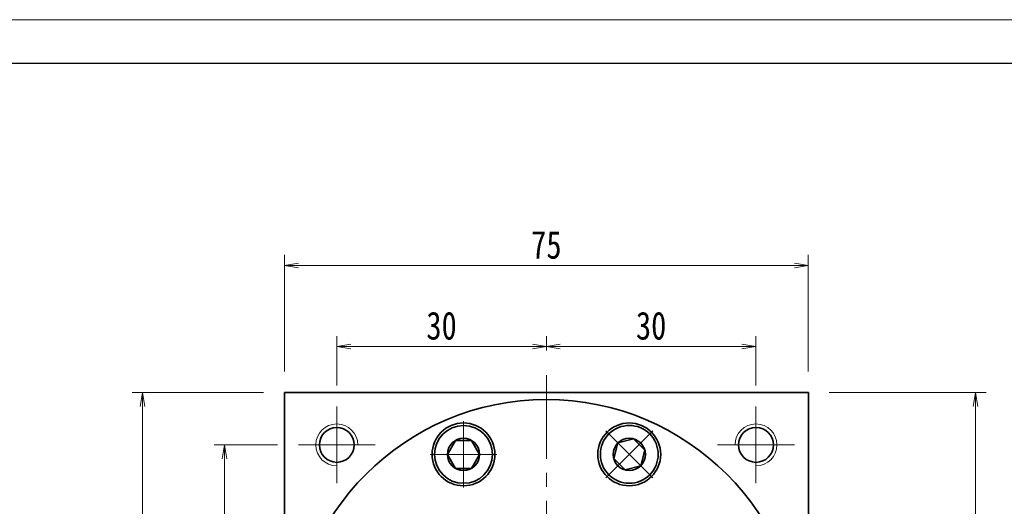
# Model space of a CAD drawing. Header units: millimetres. Extents: x -3 to 527, y 0 to 372.
# Tile 6 of 6: x 266 to 407, y 303 to 372. Entities that reach past the tile are written whole.
import ezdxf

# ---------------------------------------------------------------- set-up
doc = ezdxf.new("R2010")
doc.units = ezdxf.units.MM
doc.set_wipeout_variables(frame=1)
doc.linetypes.add('点画线', pattern=[18, 12, -2, 2, -2])
for name, color, linetype, lineweight in [('中心线层', 1, '点画线', 18), ('图框_外框线', 7, 'Continuous', 18), ('尺寸线层', 3, 'Continuous', 18), ('粗实线层', 7, 'Continuous', 35)]:
    doc.layers.add(name, color=color, linetype=linetype, lineweight=lineweight)
doc.styles.add('宋体', font='SimSun.ttf', dxfattribs={"width": 0.8})
doc.dimstyles.new('A水平标注$0', dxfattribs={"dimtxt": 3.5, "dimasz": 2, "dimexe": 1.5, "dimexo": 3, "dimgap": 1.1, "dimtad": 1, "dimtoh": 1, "dimdec": 4, "dimdsep": 46, "dimtxsty": '宋体', "dimblk": 'OPEN', "dimcen": 3, "dimclrd": 3, "dimclre": 3, "dimclrt": 6, "dimadec": 0, "dimazin": 0, "dimtm": 1e-09, "dimtfac": 1, "dimtdec": 4, "dimtix": 1, "dimtmove": 0, "dimatfit": 3, "dimldrblk": 'OPEN', "dimfxl": 0, "dimlwd": 13, "dimlwe": 13, "dimarcsym": 0})

# ---------------------------------------------------------------- blocks, each defined once
blk = doc.blocks.new('_Open')
at = {"color": 0, "linetype": 'ByBlock', "lineweight": -2}
for p, q in [((-1, 0.167), (0, 0)), ((-1, -0.167), (0, 0)), ((0, 0), (-1, 0))]:
    blk.add_line(p, q, dxfattribs=at)
blk = doc.blocks.new('*D16')
at = {"layer": 'Defpoints', "color": 0, "transparency": 16777216}
for p in [(311.33, 325.65), (341.33, 322.06), (311.33, 317.06)]:
    blk.add_point(p, dxfattribs=at)
at = {"layer": '尺寸线层', "color": 3, "lineweight": 13, "transparency": 16777216}
for p, q in [((311.33, 320.06), (311.33, 327.15)), ((341.33, 325.06), (341.33, 327.15)), ((339.33, 325.65), (313.33, 325.65))]:
    blk.add_line(p, q, dxfattribs=at)
at = {"layer": '尺寸线层', "color": 3, "lineweight": 13, "transparency": 16777216, "xscale": 2, "yscale": 2, "zscale": 2, "rotation": 180}
blk.add_blockref('_Open', (311.33, 325.65), dxfattribs=at)
at = {"layer": '尺寸线层', "color": 3, "lineweight": 13, "transparency": 16777216, "xscale": 2, "yscale": 2, "zscale": 2}
blk.add_blockref('_Open', (341.33, 325.65), dxfattribs=at)
at = {"layer": '尺寸线层', "color": 6, "transparency": 16777216, "insert": (326.33, 328.61), "char_height": 4, "attachment_point": 5, "style": '宋体', "bg_fill": 3, "box_fill_scale": 1.1, "bg_fill_color": 257, "bg_fill_transparency": 0}
blk.add_mtext('30', dxfattribs=at)
blk = doc.blocks.new('*D17')
at = {"layer": 'Defpoints', "color": 0, "transparency": 16777216}
for p in [(371.33, 325.65), (341.33, 322.06), (371.33, 317.06)]:
    blk.add_point(p, dxfattribs=at)
at = {"layer": '尺寸线层', "color": 3, "lineweight": 13, "transparency": 16777216}
for p, q in [((341.33, 325.06), (341.33, 327.15)), ((371.33, 320.06), (371.33, 327.15)), ((343.33, 325.65), (369.33, 325.65))]:
    blk.add_line(p, q, dxfattribs=at)
at = {"layer": '尺寸线层', "color": 3, "lineweight": 13, "transparency": 16777216, "xscale": 2, "yscale": 2, "zscale": 2, "rotation": 180}
blk.add_blockref('_Open', (341.33, 325.65), dxfattribs=at)
at = {"layer": '尺寸线层', "color": 3, "lineweight": 13, "transparency": 16777216, "xscale": 2, "yscale": 2, "zscale": 2}
blk.add_blockref('_Open', (371.33, 325.65), dxfattribs=at)
at = {"layer": '尺寸线层', "color": 6, "transparency": 16777216, "insert": (356.33, 328.61), "char_height": 4, "attachment_point": 5, "style": '宋体', "bg_fill": 3, "box_fill_scale": 1.1, "bg_fill_color": 257, "bg_fill_transparency": 0}
blk.add_mtext('30', dxfattribs=at)
blk = doc.blocks.new('*D18')
at = {"layer": 'Defpoints', "color": 0, "transparency": 16777216}
for p in [(303.83, 337.26), (303.83, 319.06), (378.83, 319.06)]:
    blk.add_point(p, dxfattribs=at)
at = {"layer": '尺寸线层', "color": 3, "lineweight": 13, "transparency": 16777216}
for p, q in [((303.83, 322.06), (303.83, 338.76)), ((378.83, 322.06), (378.83, 338.76)), ((376.83, 337.26), (305.83, 337.26))]:
    blk.add_line(p, q, dxfattribs=at)
at = {"layer": '尺寸线层', "color": 3, "lineweight": 13, "transparency": 16777216, "xscale": 2, "yscale": 2, "zscale": 2, "rotation": 180}
blk.add_blockref('_Open', (303.83, 337.26), dxfattribs=at)
at = {"layer": '尺寸线层', "color": 3, "lineweight": 13, "transparency": 16777216, "xscale": 2, "yscale": 2, "zscale": 2}
blk.add_blockref('_Open', (378.83, 337.26), dxfattribs=at)
at = {"layer": '尺寸线层', "color": 6, "transparency": 16777216, "insert": (341.33, 340.2), "char_height": 4, "attachment_point": 5, "style": '宋体', "bg_fill": 3, "box_fill_scale": 1.1, "bg_fill_color": 257, "bg_fill_transparency": 0}
blk.add_mtext('75', dxfattribs=at)
blk = doc.blocks.new('*D19')
at = {"layer": 'Defpoints', "color": 0, "transparency": 16777216}
for p in [(303.83, 319.06), (283.53, 244.06), (303.83, 244.06)]:
    blk.add_point(p, dxfattribs=at)
at = {"layer": '尺寸线层', "color": 3, "lineweight": 13, "transparency": 16777216}
for p, q in [((300.83, 319.06), (282.03, 319.06)), ((283.53, 317.06), (283.53, 246.06)), ((300.83, 244.06), (282.03, 244.06))]:
    blk.add_line(p, q, dxfattribs=at)
at = {"layer": '尺寸线层', "color": 3, "lineweight": 13, "transparency": 16777216, "xscale": 2, "yscale": 2, "zscale": 2}
for p, rotation in [((283.53, 319.06), 90), ((283.53, 244.06), 270)]:
    blk.add_blockref('_Open', p, dxfattribs=dict(at, rotation=rotation))
at = {"layer": '尺寸线层', "color": 6, "transparency": 16777216, "insert": (280.6, 281.56), "char_height": 4, "attachment_point": 5, "rotation": 90, "style": '宋体', "bg_fill": 3, "box_fill_scale": 1.1, "bg_fill_color": 257, "bg_fill_transparency": 0}
blk.add_mtext('75', dxfattribs=at)
blk = doc.blocks.new('*D20')
at = {"layer": 'Defpoints', "color": 0, "transparency": 16777216}
for p in [(305.83, 311.56), (295.26, 281.56), (300.83, 281.56)]:
    blk.add_point(p, dxfattribs=at)
at = {"layer": '尺寸线层', "color": 3, "lineweight": 13, "transparency": 16777216}
for p, q in [((302.83, 311.56), (293.76, 311.56)), ((295.26, 309.56), (295.26, 283.56)), ((297.83, 281.56), (293.76, 281.56))]:
    blk.add_line(p, q, dxfattribs=at)
at = {"layer": '尺寸线层', "color": 3, "lineweight": 13, "transparency": 16777216, "xscale": 2, "yscale": 2, "zscale": 2}
for p, rotation in [((295.26, 311.56), 90), ((295.26, 281.56), 270)]:
    blk.add_blockref('_Open', p, dxfattribs=dict(at, rotation=rotation))
at = {"layer": '尺寸线层', "color": 6, "transparency": 16777216, "insert": (292.31, 296.56), "char_height": 4, "attachment_point": 5, "rotation": 90, "style": '宋体', "bg_fill": 3, "box_fill_scale": 1.1, "bg_fill_color": 257, "bg_fill_transparency": 0}
blk.add_mtext('30', dxfattribs=at)
blk = doc.blocks.new('*X6')
at = {"layer": '中心线层', "linetype": '点画线', "lineweight": 18}
for p, q in [((0, -4.76), (0, 4.76)), ((-4.76, 0), (4.76, 0))]:
    blk.add_line(p, q, dxfattribs=at)
at = {"layer": '粗实线层'}
for p, q in [((-2.31, 0), (-1.15, 2)), ((-1.15, 2), (1.15, 2)), ((2.31, 0), (1.15, 2)), ((2.31, 0), (1.15, 2)), ((-2.31, 0), (-1.15, -2)), ((2.31, 0), (1.15, -2)), ((-1.15, -2), (1.15, -2))]:
    blk.add_line(p, q, dxfattribs=at)
blk.add_circle((0, 0), 2.31, dxfattribs=at)
for start, end in [(0, 180), (180, 360)]:
    blk.add_arc((0, 0), 4.14, start, end, dxfattribs=at)
blk = doc.blocks.new('*D23')
at = {"layer": 'Defpoints', "color": 0, "transparency": 16777216}
for p in [(378.83, 319.06), (371.13, 123.56), (402.78, 123.56)]:
    blk.add_point(p, dxfattribs=at)
at = {"layer": '尺寸线层', "color": 3, "lineweight": 13, "transparency": 16777216}
for p, q in [((381.83, 319.06), (404.28, 319.06)), ((402.78, 317.06), (402.78, 125.56)), ((374.13, 123.56), (404.28, 123.56))]:
    blk.add_line(p, q, dxfattribs=at)
at = {"layer": '尺寸线层', "color": 3, "lineweight": 13, "transparency": 16777216, "xscale": 2, "yscale": 2, "zscale": 2}
for p, rotation in [((402.78, 319.06), 90), ((402.78, 123.56), 270)]:
    blk.add_blockref('_Open', p, dxfattribs=dict(at, rotation=rotation))
at = {"layer": '尺寸线层', "color": 6, "transparency": 16777216, "insert": (399.78, 221.31), "char_height": 4, "attachment_point": 5, "rotation": 90, "style": '宋体', "bg_fill": 3, "box_fill_scale": 1.1, "bg_fill_color": 256, "bg_fill_true_color": 13158600, "bg_fill_transparency": 0}
blk.add_mtext('195.5', dxfattribs=at)

msp = doc.modelspace()

# ---------------------------------------------------------------- linework, layer by layer
at = {"layer": '中心线层'}
for p, q in [((341.33445, 237.55986), (341.33445, 322.05986)), ((311.33445, 306.05986), (311.33445, 317.05986)), ((371.33445, 317.05986), (371.33445, 306.05986)), ((305.83445, 311.55986), (316.83445, 311.55986)), ((365.83445, 311.55986), (376.83445, 311.55986))]:
    msp.add_line(p, q, dxfattribs=at)
at = {"layer": '粗实线层'}
for p, q in [((303.83445, 319.05986), (378.83445, 319.05986)), ((303.83445, 318.15986), (303.83445, 319.05986)), ((303.83445, 319.05986), (303.83445, 244.05986)), ((378.83445, 319.05986), (378.83445, 244.05986))]:
    msp.add_line(p, q, dxfattribs=at)
for centre, radius in [((329.47127, 310.20013), 4.5), ((353.19764, 310.20013), 4.5), ((311.33445, 311.55986), 2.5), ((371.33445, 311.55986), 2.5)]:
    msp.add_circle(centre, radius, dxfattribs=at)
at = {"layer": '粗实线层', "lineweight": 18}
for centre, start, end in [((311.33445, 311.55986), 0, 270), ((371.33445, 311.55986), 270, 180)]:
    msp.add_arc(centre, 3, start, end, dxfattribs=at)

# ---------------------------------------------------------------- next in the draw order: dimensions: what is measured, and where the dimension line sits
at = {"layer": '尺寸线层'}
dim = msp.add_linear_dim(base=(311.33445, 325.65248), p1=(341.33445, 322.05986), p2=(311.33445, 317.05986), angle=180, dimstyle='A水平标注$0', override={"dimtxt": 4, "dimgap": 1, "dimblk": 'Open', "dimtfill": 1, "dimtfillclr": 256}, dxfattribs=at)
dim.commit()
dim.dimension.update_dxf_attribs({"geometry": '*D16', "text_midpoint": (326.33445, 328.60779)})

# ---------------------------------------------------------------- next in the draw order: wipeouts: each hides what was drawn before it
for points in [[(333.61127, 310.20013), (333.6112, 310.22439), (333.61098, 310.24865), (333.61063, 310.27291), (333.61013, 310.29717), (333.60949, 310.32143), (333.60871, 310.34568), (333.60778, 310.36992), (333.60672, 310.39416), (333.60551, 310.4184), (333.60416, 310.44262), (333.60267, 310.46684), (333.60103, 310.49105), (333.59926, 310.51524), (333.59734, 310.53943), (333.59528, 310.56361), (333.59308, 310.58777), (333.59074, 310.61192), (333.58825, 310.63606), (333.58563, 310.66018), (333.58286, 310.68428), (333.57995, 310.70837), (333.5769, 310.73244), (333.57371, 310.75649), (333.57038, 310.78053), (333.56691, 310.80454), (333.5633, 310.82853), (333.55954, 310.8525), (333.55565, 310.87645), (333.55162, 310.90038), (333.54744, 310.92428), (333.54744, 310.92428), (333.50938, 311.11297), (333.46258, 311.29968), (333.40716, 311.48402), (333.34322, 311.66558), (333.27092, 311.84397), (333.1904, 312.01881), (333.10185, 312.18972), (333.00544, 312.35633), (332.9014, 312.51828), (332.78993, 312.67521), (332.6713, 312.8268), (332.54575, 312.9727), (332.41355, 313.11262), (332.27499, 313.24623), (332.13037, 313.37326), (331.98, 313.49344), (331.8242, 313.60649), (331.66333, 313.71218), (331.49771, 313.81027), (331.32771, 313.90056), (331.1537, 313.98286), (330.97605, 314.05697), (330.79515, 314.12275), (330.61138, 314.18004), (330.42515, 314.22874), (330.23686, 314.26872), (330.04692, 314.29991), (329.85573, 314.32224), (329.6637, 314.33565), (329.47127, 314.34013), (329.47127, 314.34013), (329.27883, 314.33565), (329.08681, 314.32224), (328.89562, 314.29991), (328.70567, 314.26872), (328.51738, 314.22874), (328.33115, 314.18004), (328.14739, 314.12275), (327.96649, 314.05697), (327.78884, 313.98286), (327.61483, 313.90056), (327.44483, 313.81027), (327.27921, 313.71218), (327.11833, 313.60649), (326.96254, 313.49344), (326.81217, 313.37326), (326.66755, 313.24623), (326.52899, 313.11262), (326.39679, 312.9727), (326.27123, 312.8268), (326.1526, 312.67521), (326.04114, 312.51828), (325.93709, 312.35633), (325.84069, 312.18972), (325.75213, 312.01881), (325.67161, 311.84397), (325.59931, 311.66558), (325.53538, 311.48402), (325.47995, 311.29968), (325.43316, 311.11297), (325.39509, 310.92428), (325.39509, 310.92428), (325.39092, 310.90038), (325.38688, 310.87645), (325.38299, 310.8525), (325.37924, 310.82853), (325.37562, 310.80454), (325.37215, 310.78053), (325.36882, 310.75649), (325.36563, 310.73244), (325.36258, 310.70837), (325.35967, 310.68428), (325.35691, 310.66018), (325.35428, 310.63606), (325.3518, 310.61192), (325.34946, 310.58777), (325.34725, 310.56361), (325.34519, 310.53943), (325.34328, 310.51524), (325.3415, 310.49105), (325.33987, 310.46684), (325.33837, 310.44262), (325.33702, 310.4184), (325.33582, 310.39416), (325.33475, 310.36992), (325.33383, 310.34568), (325.33304, 310.32143), (325.3324, 310.29717), (325.33191, 310.27291), (325.33155, 310.24865), (325.33134, 310.22439), (325.33127, 310.20013), (325.33127, 310.20013), (325.33694, 309.98346), (325.35395, 309.76738), (325.38224, 309.55249), (325.42174, 309.33937), (325.47233, 309.12862), (325.53389, 308.9208), (325.60624, 308.71648), (325.68919, 308.51624), (325.7825, 308.32061), (325.88592, 308.13013), (325.99917, 307.94532), (326.12194, 307.7667), (326.25388, 307.59474), (326.39465, 307.42993), (326.54385, 307.27271), (326.70107, 307.12351), (326.86588, 306.98274), (327.03784, 306.8508), (327.21646, 306.72803), (327.40127, 306.61478), (327.59175, 306.51136), (327.78738, 306.41805), (327.98762, 306.33511), (328.19194, 306.26275), (328.39976, 306.2012), (328.61051, 306.1506), (328.82363, 306.1111), (329.03852, 306.08281), (329.2546, 306.0658), (329.47127, 306.06013), (329.47127, 306.06013), (329.68794, 306.0658), (329.90401, 306.08281), (330.11891, 306.1111), (330.33202, 306.1506), (330.54278, 306.2012), (330.7506, 306.26275), (330.95491, 306.33511), (331.15516, 306.41805), (331.35079, 306.51136), (331.54127, 306.61478), (331.72607, 306.72803), (331.9047, 306.8508), (332.07665, 306.98274), (332.24147, 307.12351), (332.39869, 307.27271), (332.54789, 307.42993), (332.68865, 307.59474), (332.8206, 307.7667), (332.94336, 307.94532), (333.05661, 308.13013), (333.16003, 308.32061), (333.25335, 308.51624), (333.33629, 308.71648), (333.40864, 308.9208), (333.4702, 309.12862), (333.5208, 309.33937), (333.5603, 309.55249), (333.58859, 309.76738), (333.60559, 309.98346)], [(356.12506, 307.27271), (356.14217, 307.28991), (356.15917, 307.30722), (356.17608, 307.32463), (356.19288, 307.34213), (356.20958, 307.35973), (356.22617, 307.37743), (356.24266, 307.39523), (356.25905, 307.41313), (356.27533, 307.43112), (356.2915, 307.4492), (356.30757, 307.46738), (356.32354, 307.48565), (356.33939, 307.50402), (356.35514, 307.52248), (356.37078, 307.54103), (356.38631, 307.55967), (356.40173, 307.5784), (356.41704, 307.59723), (356.43223, 307.61614), (356.44732, 307.63514), (356.4623, 307.65423), (356.47716, 307.67341), (356.49192, 307.69267), (356.50655, 307.71202), (356.52108, 307.73145), (356.53549, 307.75097), (356.54979, 307.77058), (356.56397, 307.79027), (356.57803, 307.81004), (356.59198, 307.82989), (356.59198, 307.82989), (356.69849, 307.99023), (356.79743, 308.15534), (356.88858, 308.32488), (356.97176, 308.49847), (357.04678, 308.67574), (357.11347, 308.85631), (357.1717, 309.03978), (357.22134, 309.22576), (357.26229, 309.41384), (357.29444, 309.60362), (357.31774, 309.7947), (357.33213, 309.98665), (357.33759, 310.17906), (357.33409, 310.37152), (357.32165, 310.56361), (357.3003, 310.75491), (357.27008, 310.94501), (357.23105, 311.1335), (357.18331, 311.31998), (357.12695, 311.50403), (357.06209, 311.68526), (356.98888, 311.86329), (356.90747, 312.03772), (356.81805, 312.20817), (356.7208, 312.37429), (356.61593, 312.5357), (356.50367, 312.69207), (356.38427, 312.84305), (356.25797, 312.98831), (356.12506, 313.12755), (356.12506, 313.12755), (355.98582, 313.26046), (355.84056, 313.38675), (355.68958, 313.50616), (355.53321, 313.61842), (355.3718, 313.72328), (355.20568, 313.82054), (355.03523, 313.90996), (354.8608, 313.99137), (354.68278, 314.06458), (354.50154, 314.12943), (354.31749, 314.18579), (354.13101, 314.23354), (353.94252, 314.27257), (353.75242, 314.30279), (353.56112, 314.32414), (353.36903, 314.33658), (353.17657, 314.34007), (352.98416, 314.33462), (352.79221, 314.32023), (352.60114, 314.29693), (352.41135, 314.26477), (352.22327, 314.22383), (352.03729, 314.17419), (351.85382, 314.11596), (351.67325, 314.04926), (351.49598, 313.97425), (351.32239, 313.89107), (351.15286, 313.79991), (350.98774, 313.70098), (350.8274, 313.59447), (350.8274, 313.59447), (350.80755, 313.58052), (350.78778, 313.56646), (350.76809, 313.55227), (350.74849, 313.53798), (350.72897, 313.52357), (350.70953, 313.50904), (350.69018, 313.4944), (350.67092, 313.47965), (350.65174, 313.46479), (350.63265, 313.44981), (350.61365, 313.43472), (350.59474, 313.41952), (350.57592, 313.40421), (350.55718, 313.38879), (350.53854, 313.37326), (350.51999, 313.35763), (350.50153, 313.34188), (350.48316, 313.32602), (350.46489, 313.31006), (350.44671, 313.29399), (350.42863, 313.27782), (350.41064, 313.26154), (350.39274, 313.24515), (350.37495, 313.22866), (350.35725, 313.21206), (350.33964, 313.19537), (350.32214, 313.17856), (350.30473, 313.16166), (350.28742, 313.14466), (350.27022, 313.12755), (350.27022, 313.12755), (350.12102, 312.97033), (349.98026, 312.80551), (349.84831, 312.63356), (349.72554, 312.45493), (349.61229, 312.27013), (349.50887, 312.07965), (349.41556, 311.88402), (349.33262, 311.68377), (349.26027, 311.47946), (349.19871, 311.27164), (349.14811, 311.06088), (349.10861, 310.84777), (349.08032, 310.63288), (349.06331, 310.4168), (349.05764, 310.20013), (349.06331, 309.98346), (349.08032, 309.76738), (349.10861, 309.55249), (349.14811, 309.33937), (349.19871, 309.12862), (349.26027, 308.9208), (349.33262, 308.71648), (349.41556, 308.51624), (349.50887, 308.32061), (349.61229, 308.13013), (349.72554, 307.94532), (349.84831, 307.7667), (349.98026, 307.59474), (350.12102, 307.42993), (350.27022, 307.27271), (350.27022, 307.27271), (350.42744, 307.12351), (350.59225, 306.98274), (350.76421, 306.8508), (350.94283, 306.72803), (351.12764, 306.61478), (351.31812, 306.51136), (351.51375, 306.41805), (351.714, 306.33511), (351.91831, 306.26275), (352.12613, 306.2012), (352.33689, 306.1506), (352.55, 306.1111), (352.76489, 306.08281), (352.98097, 306.0658), (353.19764, 306.06013), (353.41431, 306.0658), (353.63039, 306.08281), (353.84528, 306.1111), (354.05839, 306.1506), (354.26915, 306.2012), (354.47697, 306.26275), (354.68128, 306.33511), (354.88153, 306.41805), (355.07716, 306.51136), (355.26764, 306.61478), (355.45245, 306.72803), (355.63107, 306.8508), (355.80303, 306.98274), (355.96784, 307.12351)]]:
    msp.add_wipeout(points).dxf.layer = '粗实线层'

# ---------------------------------------------------------------- next in the draw order: block references
at = {"layer": '粗实线层'}
msp.add_blockref('*X6', (329.47127, 310.20013), dxfattribs=at)

# ---------------------------------------------------------------- next in the draw order: dimensions: what is measured, and where the dimension line sits
at = {"layer": '尺寸线层'}
dim = msp.add_linear_dim(base=(371.33445, 325.65248), p1=(341.33445, 322.05986), p2=(371.33445, 317.05986), angle=180, dimstyle='A水平标注$0', override={"dimtxt": 4, "dimgap": 1, "dimblk": 'Open', "dimtfill": 1, "dimtfillclr": 256}, dxfattribs=at)
dim.commit()
dim.dimension.update_dxf_attribs({"geometry": '*D17', "text_midpoint": (356.33445, 328.60779)})

# ---------------------------------------------------------------- next in the draw order: block references
at = {"layer": '粗实线层', "rotation": 315.0000000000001}
msp.add_blockref('*X6', (353.19764, 310.20013), dxfattribs=at)

# ---------------------------------------------------------------- next in the draw order: dimensions: what is measured, and where the dimension line sits
at = {"layer": '尺寸线层'}
dim = msp.add_linear_dim(base=(303.83445, 337.2624), p1=(378.83445, 319.05986), p2=(303.83445, 319.05986), dimstyle='A水平标注$0', override={"dimtxt": 4, "dimgap": 1, "dimblk": 'Open', "dimtfill": 1, "dimtfillclr": 256}, dxfattribs=at)
dim.commit()
dim.dimension.update_dxf_attribs({"geometry": '*D18', "text_midpoint": (341.33445, 340.19536)})

# ---------------------------------------------------------------- next in the draw order: dimensions: what is measured, and where the dimension line sits
dim = msp.add_linear_dim(base=(283.52797, 244.05986), p1=(303.83445, 319.05986), p2=(303.83445, 244.05986), angle=270, dimstyle='A水平标注$0', override={"dimtxt": 4, "dimgap": 1, "dimblk": 'Open', "dimtfill": 1, "dimtfillclr": 256}, dxfattribs=at)
dim.commit()
dim.dimension.update_dxf_attribs({"geometry": '*D19', "text_midpoint": (280.59501, 281.55986)})

# ---------------------------------------------------------------- next in the draw order: dimensions: what is measured, and where the dimension line sits
dim = msp.add_linear_dim(base=(295.26207, 281.55986), p1=(305.83445, 311.55986), p2=(300.83445, 281.55986), angle=270, dimstyle='A水平标注$0', override={"dimtxt": 4, "dimgap": 1, "dimblk": 'Open', "dimtfill": 1, "dimtfillclr": 256}, dxfattribs=at)
dim.commit()
dim.dimension.update_dxf_attribs({"geometry": '*D20', "text_midpoint": (292.30676, 296.55986)})

# ---------------------------------------------------------------- next in the draw order: linework, layer by layer
at = {"layer": '粗实线层'}
msp.add_circle((341.33445, 281.55986), 36.5, dxfattribs=at)

# ---------------------------------------------------------------- next in the draw order: dimensions: what is measured, and where the dimension line sits
at = {"layer": '尺寸线层'}
dim = msp.add_linear_dim(base=(402.7762, 123.55986), p1=(378.83445, 319.05986), p2=(371.13445, 123.55986), angle=270, dimstyle='A水平标注$0', override={"dimtxt": 4, "dimgap": 1}, dxfattribs=at)
dim.commit()
dim.dimension.update_dxf_attribs({"geometry": '*D23', "text_midpoint": (399.7762, 221.30986)})

# ---------------------------------------------------------------- next in the draw order: linework, layer by layer
at = {"layer": '图框_外框线', "color": 3}
msp.add_lwpolyline([(0, 0), (526.7144, 0), (526.7144, 372.46233), (0, 372.46233)], close=True, dxfattribs=at)
at = {"layer": '图框_外框线', "color": 3, "lineweight": 25}
msp.add_lwpolyline([(31.35205, 6.27041), (520.44399, 6.27041), (520.44399, 366.19192), (31.35205, 366.19192)], close=True, dxfattribs=at)

doc.saveas('drawing.dxf')
